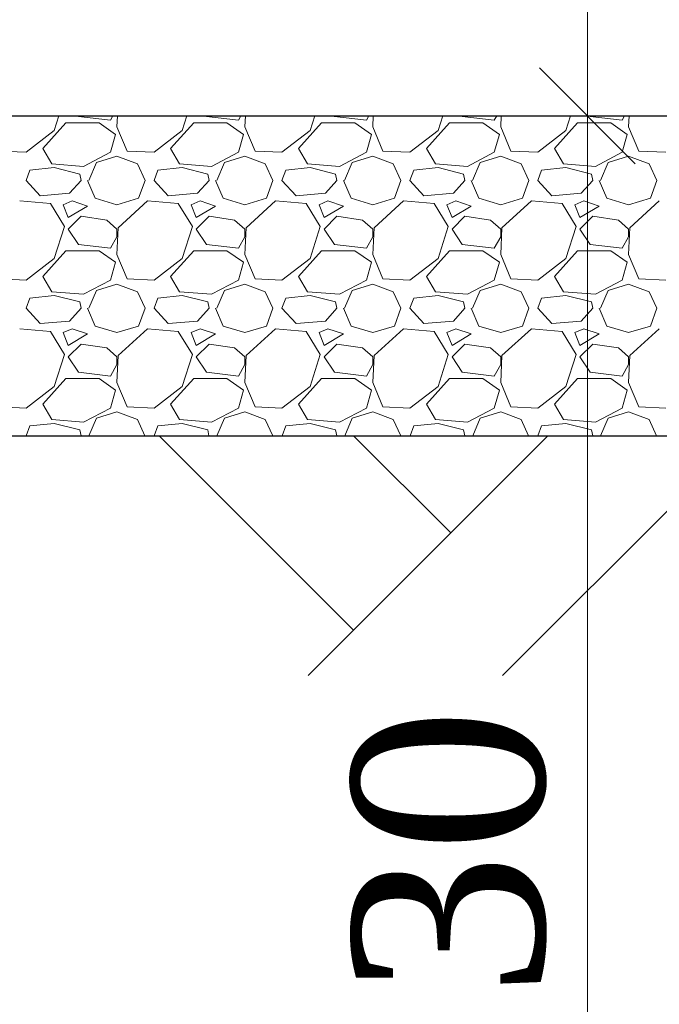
# Model space of a CAD drawing. Header units: millimetres. Extents: x 2063114 to 14983986, y -126020516 to 213791.
# Tile 92 of 256: x 2461068 to 2462068, y -1649091 to -1647551. Entities that reach past the tile are written whole.
import ezdxf

# ---------------------------------------------------------------- set-up
doc = ezdxf.new("R2010")
doc.units = ezdxf.units.MM
doc.layers.add('.', color=7, linetype='Continuous', lineweight=15)
doc.layers.add('Format', color=7, linetype='Continuous', lineweight=35)
doc.styles.add('Times New Roman', font='times.ttf')

# ---------------------------------------------------------------- blocks, each defined once
blk = doc.blocks.new('_Oblique')
at = {"color": 0, "linetype": 'ByBlock', "lineweight": -2}
blk.add_line((-0.5, -0.5), (0.5, 0.5), dxfattribs=at)

msp = doc.modelspace()

# ---------------------------------------------------------------- linework, layer by layer
at = {"layer": '.', "linetype": 'Continuous', "lineweight": 0}
for p, q in [((2461122.39046, -1647724.4868), (2461129.72165, -1647701.57683)), ((2461159.78299, -1647701.57683), (2461160.38939, -1647702.48644)), ((2461160.38918, -1647702.48825), (2461210.38927, -1647708.48826)), ((2461210.38932, -1647708.48641), (2461214.22798, -1647701.57683)), ((2461221.19301, -1647701.57683), (2461220.38779, -1647718.48639)), ((2461322.39046, -1647724.4868), (2461329.72165, -1647701.57683)), ((2461359.78299, -1647701.57683), (2461360.38939, -1647702.48644)), ((2461360.38918, -1647702.48825), (2461410.38927, -1647708.48826)), ((2461410.38932, -1647708.48641), (2461414.22798, -1647701.57683)), ((2461421.19301, -1647701.57683), (2461420.38779, -1647718.48639)), ((2461522.39046, -1647724.4868), (2461529.72165, -1647701.57683)), ((2461559.78299, -1647701.57683), (2461560.38939, -1647702.48644)), ((2461560.38918, -1647702.48825), (2461610.38927, -1647708.48826)), ((2461610.38932, -1647708.48641), (2461614.22798, -1647701.57683)), ((2461621.19301, -1647701.57683), (2461620.38779, -1647718.48639)), ((2461722.39046, -1647724.4868), (2461729.72165, -1647701.57683)), ((2461759.78299, -1647701.57683), (2461760.38939, -1647702.48644)), ((2461760.38918, -1647702.48825), (2461810.38927, -1647708.48826)), ((2461810.38932, -1647708.48641), (2461814.22798, -1647701.57683)), ((2461821.19301, -1647701.57683), (2461820.38779, -1647718.48639)), ((2461922.39046, -1647724.4868), (2461929.72165, -1647701.57683)), ((2461959.78299, -1647701.57683), (2461960.38939, -1647702.48644)), ((2461960.38918, -1647702.48825), (2462010.38927, -1647708.48826)), ((2462010.38932, -1647708.48641), (2462014.22798, -1647701.57683)), ((2462021.19301, -1647701.57683), (2462020.38779, -1647718.48639)), ((2461104.38931, -1647752.48637), (2461140.38925, -1647712.48645)), ((2461140.3894, -1647712.48645), (2461192.3894, -1647712.48645)), ((2461192.38964, -1647712.48609), (2461218.38966, -1647730.4861)), ((2461304.38931, -1647752.48637), (2461340.38925, -1647712.48645)), ((2461340.3894, -1647712.48645), (2461392.3894, -1647712.48645)), ((2461392.38964, -1647712.48609), (2461418.38966, -1647730.4861)), ((2461504.38931, -1647752.48637), (2461540.38925, -1647712.48645)), ((2461540.3894, -1647712.48645), (2461592.3894, -1647712.48645)), ((2461592.38964, -1647712.48609), (2461618.38966, -1647730.4861)), ((2461704.38931, -1647752.48637), (2461740.38925, -1647712.48645)), ((2461740.3894, -1647712.48645), (2461792.3894, -1647712.48645)), ((2461792.38964, -1647712.48609), (2461818.38966, -1647730.4861)), ((2461904.38931, -1647752.48637), (2461940.38925, -1647712.48645)), ((2461940.3894, -1647712.48645), (2461992.3894, -1647712.48645)), ((2461992.38964, -1647712.48609), (2462018.38966, -1647730.4861)), ((2461078.3895, -1647758.4866), (2461122.38954, -1647724.48657)), ((2461218.38949, -1647730.48648), (2461210.3895, -1647758.48644)), ((2461220.39002, -1647718.48618), (2461236.39, -1647756.48613)), ((2461278.3895, -1647758.4866), (2461322.38954, -1647724.48657)), ((2461418.38949, -1647730.48648), (2461410.3895, -1647758.48644)), ((2461420.39002, -1647718.48618), (2461436.39, -1647756.48613)), ((2461478.3895, -1647758.4866), (2461522.38954, -1647724.48657)), ((2461618.38949, -1647730.48648), (2461610.3895, -1647758.48644)), ((2461620.39002, -1647718.48618), (2461636.39, -1647756.48613)), ((2461678.3895, -1647758.4866), (2461722.38954, -1647724.48657)), ((2461818.38949, -1647730.48648), (2461810.3895, -1647758.48644)), ((2461820.39002, -1647718.48618), (2461836.39, -1647756.48613)), ((2461878.3895, -1647758.4866), (2461922.38954, -1647724.48657)), ((2462018.38949, -1647730.48648), (2462010.3895, -1647758.48644)), ((2462020.39002, -1647718.48618), (2462036.39, -1647756.48613)), ((2461036.38942, -1647756.48589), (2461078.38943, -1647758.48589)), ((2461118.39061, -1647776.48574), (2461104.39065, -1647752.48582)), ((2461210.38737, -1647758.48257), (2461168.38744, -1647780.48253)), ((2461188.38947, -1647774.48668), (2461220.38956, -1647764.48665)), ((2461220.3894, -1647764.48644), (2461252.38938, -1647776.48644)), ((2461236.38942, -1647756.48589), (2461278.38943, -1647758.48589)), ((2461318.39061, -1647776.48574), (2461304.39065, -1647752.48582)), ((2461410.38737, -1647758.48257), (2461368.38744, -1647780.48253)), ((2461388.38947, -1647774.48668), (2461420.38956, -1647764.48665)), ((2461420.3894, -1647764.48644), (2461452.38938, -1647776.48644)), ((2461436.38942, -1647756.48589), (2461478.38943, -1647758.48589)), ((2461518.39061, -1647776.48574), (2461504.39066, -1647752.48582)), ((2461610.38737, -1647758.48257), (2461568.38744, -1647780.48253)), ((2461588.38947, -1647774.48668), (2461620.38956, -1647764.48665)), ((2461620.3894, -1647764.48644), (2461652.38938, -1647776.48644)), ((2461636.38942, -1647756.48589), (2461678.38943, -1647758.48589)), ((2461718.39061, -1647776.48574), (2461704.39066, -1647752.48582)), ((2461810.38737, -1647758.48257), (2461768.38744, -1647780.48253)), ((2461788.38947, -1647774.48668), (2461820.38956, -1647764.48665)), ((2461820.3894, -1647764.48644), (2461852.38938, -1647776.48644)), ((2461836.38942, -1647756.48589), (2461878.38943, -1647758.48589)), ((2461918.39061, -1647776.48574), (2461904.39066, -1647752.48582)), ((2462010.38737, -1647758.48257), (2461968.38744, -1647780.48253)), ((2461988.38947, -1647774.48668), (2462020.38956, -1647764.48665)), ((2462020.3894, -1647764.48644), (2462052.38938, -1647776.48644)), ((2462036.38942, -1647756.48589), (2462078.38943, -1647758.48589)), ((2461168.38936, -1647780.48687), (2461118.38931, -1647776.48687)), ((2461176.38932, -1647802.48641), (2461188.38928, -1647774.4865)), ((2461252.39018, -1647776.48608), (2461264.39016, -1647802.48604)), ((2461368.38936, -1647780.48687), (2461318.38931, -1647776.48687)), ((2461376.38932, -1647802.48641), (2461388.38928, -1647774.4865)), ((2461452.39018, -1647776.48608), (2461464.39016, -1647802.48604)), ((2461568.38936, -1647780.48687), (2461518.38931, -1647776.48687)), ((2461576.38932, -1647802.48641), (2461588.38928, -1647774.4865)), ((2461652.39018, -1647776.48608), (2461664.39016, -1647802.48604)), ((2461768.38936, -1647780.48687), (2461718.38931, -1647776.48687)), ((2461776.38932, -1647802.48641), (2461788.38928, -1647774.4865)), ((2461852.39018, -1647776.48608), (2461864.39016, -1647802.48604)), ((2461968.38936, -1647780.48687), (2461918.38931, -1647776.48687)), ((2461976.38932, -1647802.48641), (2461988.38928, -1647774.4865)), ((2462052.39018, -1647776.48608), (2462064.39016, -1647802.48604)), ((2461078.38937, -1647802.48644), (2461084.38936, -1647786.48644)), ((2461122.3892, -1647782.48455), (2461084.38914, -1647786.48456)), ((2461162.3894, -1647792.48645), (2461122.38945, -1647782.48646)), ((2461164.38941, -1647802.48644), (2461162.38942, -1647792.48648)), ((2461278.38937, -1647802.48644), (2461284.38936, -1647786.48644)), ((2461322.3892, -1647782.48455), (2461284.38914, -1647786.48456)), ((2461362.3894, -1647792.48645), (2461322.38945, -1647782.48646)), ((2461364.38941, -1647802.48644), (2461362.38942, -1647792.48648)), ((2461478.38937, -1647802.48644), (2461484.38936, -1647786.48644)), ((2461522.3892, -1647782.48455), (2461484.38914, -1647786.48456)), ((2461562.3894, -1647792.48645), (2461522.38945, -1647782.48646)), ((2461564.38941, -1647802.48644), (2461562.38942, -1647792.48648)), ((2461678.38937, -1647802.48644), (2461684.38936, -1647786.48644)), ((2461722.3892, -1647782.48455), (2461684.38914, -1647786.48456)), ((2461762.3894, -1647792.48645), (2461722.38945, -1647782.48646)), ((2461764.38941, -1647802.48644), (2461762.38942, -1647792.48648)), ((2461878.38937, -1647802.48644), (2461884.38936, -1647786.48644)), ((2461922.3892, -1647782.48455), (2461884.38914, -1647786.48456)), ((2461962.3894, -1647792.48645), (2461922.38945, -1647782.48646)), ((2461964.38941, -1647802.48644), (2461962.38942, -1647792.48648)), ((2461100.38939, -1647826.48645), (2461078.38942, -1647802.48648)), ((2461164.39029, -1647802.48726), (2461146.39032, -1647822.48722)), ((2461174.38981, -1647802.48627), (2461186.38977, -1647830.48619)), ((2461254.38911, -1647830.48622), (2461264.38913, -1647802.48616)), ((2461300.38939, -1647826.48645), (2461278.38942, -1647802.48648)), ((2461364.39029, -1647802.48726), (2461346.39032, -1647822.48722)), ((2461374.38981, -1647802.48627), (2461386.38977, -1647830.48619)), ((2461454.38911, -1647830.48622), (2461464.38913, -1647802.48616)), ((2461500.38939, -1647826.48645), (2461478.38942, -1647802.48648)), ((2461564.39029, -1647802.48726), (2461546.39032, -1647822.48722)), ((2461574.38981, -1647802.48627), (2461586.38977, -1647830.48619)), ((2461654.38911, -1647830.48622), (2461664.38913, -1647802.48616)), ((2461700.38939, -1647826.48645), (2461678.38942, -1647802.48648)), ((2461764.39029, -1647802.48726), (2461746.39032, -1647822.48722)), ((2461774.38981, -1647802.48627), (2461786.38977, -1647830.48619)), ((2461854.38911, -1647830.48622), (2461864.38913, -1647802.48616)), ((2461900.38939, -1647826.48645), (2461878.38942, -1647802.48648)), ((2461964.39029, -1647802.48726), (2461946.39032, -1647822.48722)), ((2461974.38981, -1647802.48627), (2461986.38977, -1647830.48619)), ((2462054.38911, -1647830.48622), (2462064.38913, -1647802.48616)), ((2461146.38935, -1647822.48585), (2461100.38933, -1647826.48585)), ((2461346.38935, -1647822.48585), (2461300.38933, -1647826.48585)), ((2461546.38935, -1647822.48585), (2461500.38934, -1647826.48585)), ((2461746.38935, -1647822.48585), (2461700.38933, -1647826.48585)), ((2461946.38935, -1647822.48585), (2461900.38933, -1647826.48585)), ((2461116.38943, -1647838.48599), (2461068.38941, -1647834.48599)), ((2461138.38826, -1647874.48714), (2461116.38829, -1647838.48718)), ((2461136.38922, -1647840.48652), (2461144.3892, -1647860.48646)), ((2461150.38957, -1647834.48684), (2461136.38952, -1647840.48687)), ((2461174.3894, -1647842.48645), (2461150.38942, -1647834.48646)), ((2461186.38939, -1647830.48647), (2461220.3893, -1647840.48645)), ((2461220.38945, -1647840.48662), (2461254.38936, -1647830.48664)), ((2461268.38275, -1647834.47916), (2461222.38278, -1647876.47913)), ((2461316.38943, -1647838.48599), (2461268.38941, -1647834.48599)), ((2461338.38826, -1647874.48714), (2461316.38829, -1647838.48718)), ((2461336.38922, -1647840.48652), (2461344.3892, -1647860.48646)), ((2461350.38957, -1647834.48684), (2461336.38952, -1647840.48687)), ((2461374.3894, -1647842.48645), (2461350.38942, -1647834.48646)), ((2461386.38939, -1647830.48647), (2461420.3893, -1647840.48645)), ((2461420.38945, -1647840.48662), (2461454.38936, -1647830.48664)), ((2461468.38275, -1647834.47916), (2461422.38278, -1647876.47913)), ((2461516.38943, -1647838.48599), (2461468.38941, -1647834.48599)), ((2461538.38826, -1647874.48714), (2461516.38829, -1647838.48718)), ((2461536.38922, -1647840.48652), (2461544.3892, -1647860.48646)), ((2461550.38957, -1647834.48684), (2461536.38952, -1647840.48687)), ((2461574.3894, -1647842.48645), (2461550.38942, -1647834.48646)), ((2461586.38939, -1647830.48647), (2461620.3893, -1647840.48645)), ((2461620.38945, -1647840.48662), (2461654.38936, -1647830.48664)), ((2461668.38275, -1647834.47916), (2461622.38278, -1647876.47913)), ((2461716.38943, -1647838.48599), (2461668.38941, -1647834.48599)), ((2461738.38826, -1647874.48714), (2461716.38829, -1647838.48718)), ((2461736.38922, -1647840.48652), (2461744.3892, -1647860.48646)), ((2461750.38957, -1647834.48684), (2461736.38952, -1647840.48687)), ((2461774.3894, -1647842.48645), (2461750.38942, -1647834.48646)), ((2461786.38939, -1647830.48647), (2461820.3893, -1647840.48645)), ((2461820.38945, -1647840.48662), (2461854.38936, -1647830.48664)), ((2461868.38275, -1647834.47916), (2461822.38278, -1647876.47913)), ((2461916.38943, -1647838.48599), (2461868.38941, -1647834.48599)), ((2461938.38826, -1647874.48714), (2461916.38829, -1647838.48718)), ((2461936.38922, -1647840.48652), (2461944.38919, -1647860.48646)), ((2461950.38957, -1647834.48684), (2461936.38952, -1647840.48687)), ((2461974.3894, -1647842.48645), (2461950.38942, -1647834.48646)), ((2461986.38939, -1647830.48647), (2462020.3893, -1647840.48645)), ((2462020.38945, -1647840.48662), (2462054.38936, -1647830.48664)), ((2462068.38275, -1647834.47916), (2462022.38278, -1647876.47913)), ((2461144.38939, -1647860.48643), (2461174.38946, -1647842.48639)), ((2461344.38939, -1647860.48643), (2461374.38946, -1647842.48639)), ((2461544.38939, -1647860.48643), (2461574.38946, -1647842.48639)), ((2461744.38939, -1647860.48643), (2461774.38946, -1647842.48639)), ((2461944.38939, -1647860.48643), (2461974.38946, -1647842.48639)), ((2461164.3894, -1647858.48645), (2461144.38945, -1647878.4864)), ((2461204.38941, -1647864.48631), (2461164.38951, -1647858.48633)), ((2461220.38965, -1647878.48615), (2461204.38972, -1647864.48621)), ((2461364.3894, -1647858.48645), (2461344.38945, -1647878.4864)), ((2461404.38941, -1647864.48631), (2461364.38951, -1647858.48633)), ((2461420.38965, -1647878.48615), (2461404.38972, -1647864.48621)), ((2461564.3894, -1647858.48645), (2461544.38945, -1647878.4864)), ((2461604.38941, -1647864.48631), (2461564.38951, -1647858.48633)), ((2461620.38965, -1647878.48615), (2461604.38972, -1647864.48621)), ((2461764.3894, -1647858.48645), (2461744.38945, -1647878.4864)), ((2461804.38941, -1647864.48631), (2461764.38951, -1647858.48633)), ((2461820.38965, -1647878.48615), (2461804.38972, -1647864.48621)), ((2461964.3894, -1647858.48645), (2461944.38945, -1647878.4864)), ((2462004.38941, -1647864.48631), (2461964.38951, -1647858.48633)), ((2462020.38965, -1647878.48615), (2462004.38972, -1647864.48621)), ((2461122.39046, -1647924.4868), (2461138.39045, -1647874.48682)), ((2461144.3894, -1647878.48645), (2461160.38939, -1647902.48644)), ((2461222.38779, -1647876.48638), (2461220.38779, -1647918.48639)), ((2461220.3894, -1647890.48645), (2461220.3894, -1647878.48645)), ((2461322.39046, -1647924.4868), (2461338.39045, -1647874.48682)), ((2461344.3894, -1647878.48645), (2461360.38939, -1647902.48644)), ((2461422.38779, -1647876.48638), (2461420.38779, -1647918.48639)), ((2461420.3894, -1647890.48645), (2461420.3894, -1647878.48645)), ((2461522.39046, -1647924.4868), (2461538.39045, -1647874.48682)), ((2461544.3894, -1647878.48645), (2461560.38939, -1647902.48644)), ((2461622.38779, -1647876.48638), (2461620.38779, -1647918.48639)), ((2461620.3894, -1647890.48645), (2461620.3894, -1647878.48645)), ((2461722.39046, -1647924.4868), (2461738.39045, -1647874.48682)), ((2461744.3894, -1647878.48645), (2461760.38939, -1647902.48644)), ((2461822.38779, -1647876.48638), (2461820.38779, -1647918.48639)), ((2461820.3894, -1647890.48645), (2461820.3894, -1647878.48645)), ((2461922.39046, -1647924.4868), (2461938.39045, -1647874.48682)), ((2461944.3894, -1647878.48645), (2461960.38939, -1647902.48644)), ((2462022.38779, -1647876.48638), (2462020.38779, -1647918.48639)), ((2462020.3894, -1647890.48645), (2462020.3894, -1647878.48645)), ((2461160.38918, -1647902.48825), (2461210.38927, -1647908.48826)), ((2461210.38932, -1647908.48641), (2461220.3893, -1647890.48646)), ((2461360.38918, -1647902.48825), (2461410.38927, -1647908.48826)), ((2461410.38932, -1647908.48641), (2461420.3893, -1647890.48646)), ((2461560.38918, -1647902.48825), (2461610.38927, -1647908.48826)), ((2461610.38932, -1647908.48641), (2461620.3893, -1647890.48646)), ((2461760.38918, -1647902.48825), (2461810.38927, -1647908.48826)), ((2461810.38932, -1647908.48641), (2461820.3893, -1647890.48646)), ((2461960.38918, -1647902.48825), (2462010.38927, -1647908.48826)), ((2462010.38932, -1647908.48641), (2462020.3893, -1647890.48646)), ((2461104.38931, -1647952.48637), (2461140.38925, -1647912.48645)), ((2461140.3894, -1647912.48645), (2461192.3894, -1647912.48645)), ((2461192.38964, -1647912.48609), (2461218.38966, -1647930.4861)), ((2461220.39002, -1647918.48618), (2461236.39, -1647956.48613)), ((2461304.38931, -1647952.48637), (2461340.38925, -1647912.48645)), ((2461340.3894, -1647912.48645), (2461392.3894, -1647912.48645)), ((2461392.38964, -1647912.48609), (2461418.38966, -1647930.4861)), ((2461420.39002, -1647918.48618), (2461436.39, -1647956.48613)), ((2461504.38931, -1647952.48637), (2461540.38925, -1647912.48645)), ((2461540.3894, -1647912.48645), (2461592.3894, -1647912.48645)), ((2461592.38964, -1647912.48609), (2461618.38966, -1647930.4861)), ((2461620.39002, -1647918.48618), (2461636.39, -1647956.48613)), ((2461704.38931, -1647952.48637), (2461740.38925, -1647912.48645)), ((2461740.3894, -1647912.48645), (2461792.3894, -1647912.48645)), ((2461792.38964, -1647912.48609), (2461818.38966, -1647930.4861)), ((2461820.39002, -1647918.48618), (2461836.39, -1647956.48613)), ((2461904.38931, -1647952.48637), (2461940.38925, -1647912.48645)), ((2461940.3894, -1647912.48645), (2461992.3894, -1647912.48645)), ((2461992.38964, -1647912.48609), (2462018.38966, -1647930.4861)), ((2462020.39002, -1647918.48618), (2462036.39, -1647956.48613)), ((2461078.3895, -1647958.4866), (2461122.38954, -1647924.48657)), ((2461218.38949, -1647930.48648), (2461210.3895, -1647958.48644)), ((2461278.3895, -1647958.4866), (2461322.38954, -1647924.48657)), ((2461418.38949, -1647930.48648), (2461410.3895, -1647958.48644)), ((2461478.3895, -1647958.4866), (2461522.38954, -1647924.48657)), ((2461618.38949, -1647930.48648), (2461610.3895, -1647958.48644)), ((2461678.3895, -1647958.4866), (2461722.38954, -1647924.48657)), ((2461818.38949, -1647930.48648), (2461810.3895, -1647958.48644)), ((2461878.3895, -1647958.4866), (2461922.38954, -1647924.48657)), ((2462018.38949, -1647930.48648), (2462010.3895, -1647958.48644)), ((2461036.38942, -1647956.48589), (2461078.38943, -1647958.48589)), ((2461118.39061, -1647976.48574), (2461104.39065, -1647952.48582)), ((2461210.38737, -1647958.48257), (2461168.38744, -1647980.48253)), ((2461188.38947, -1647974.48668), (2461220.38956, -1647964.48665)), ((2461220.3894, -1647964.48644), (2461252.38938, -1647976.48644)), ((2461236.38942, -1647956.48589), (2461278.38943, -1647958.48589)), ((2461318.39061, -1647976.48574), (2461304.39065, -1647952.48582)), ((2461410.38737, -1647958.48257), (2461368.38744, -1647980.48253)), ((2461388.38947, -1647974.48668), (2461420.38956, -1647964.48665)), ((2461420.3894, -1647964.48644), (2461452.38938, -1647976.48644)), ((2461436.38942, -1647956.48589), (2461478.38943, -1647958.48589)), ((2461518.39061, -1647976.48574), (2461504.39066, -1647952.48582)), ((2461610.38737, -1647958.48257), (2461568.38744, -1647980.48253)), ((2461588.38947, -1647974.48668), (2461620.38956, -1647964.48665)), ((2461620.3894, -1647964.48644), (2461652.38938, -1647976.48644)), ((2461636.38942, -1647956.48589), (2461678.38943, -1647958.48589)), ((2461718.39061, -1647976.48574), (2461704.39066, -1647952.48582)), ((2461810.38737, -1647958.48257), (2461768.38744, -1647980.48253)), ((2461788.38947, -1647974.48668), (2461820.38956, -1647964.48665)), ((2461820.3894, -1647964.48644), (2461852.38938, -1647976.48644)), ((2461836.38942, -1647956.48589), (2461878.38943, -1647958.48589)), ((2461918.39061, -1647976.48574), (2461904.39066, -1647952.48582)), ((2462010.38737, -1647958.48257), (2461968.38744, -1647980.48253)), ((2461988.38947, -1647974.48668), (2462020.38956, -1647964.48665)), ((2462020.3894, -1647964.48644), (2462052.38938, -1647976.48644)), ((2462036.38942, -1647956.48589), (2462078.38943, -1647958.48589)), ((2461168.38936, -1647980.48687), (2461118.38931, -1647976.48687)), ((2461176.38932, -1648002.48641), (2461188.38928, -1647974.4865)), ((2461252.39018, -1647976.48608), (2461264.39016, -1648002.48604)), ((2461368.38936, -1647980.48687), (2461318.38931, -1647976.48687)), ((2461376.38932, -1648002.48641), (2461388.38928, -1647974.4865)), ((2461452.39018, -1647976.48608), (2461464.39016, -1648002.48604)), ((2461568.38936, -1647980.48687), (2461518.38931, -1647976.48687)), ((2461576.38932, -1648002.48641), (2461588.38928, -1647974.4865)), ((2461652.39018, -1647976.48608), (2461664.39016, -1648002.48604)), ((2461768.38936, -1647980.48687), (2461718.38931, -1647976.48687)), ((2461776.38932, -1648002.48641), (2461788.38928, -1647974.4865)), ((2461852.39018, -1647976.48608), (2461864.39016, -1648002.48604)), ((2461968.38936, -1647980.48687), (2461918.38931, -1647976.48687)), ((2461976.38932, -1648002.48641), (2461988.38928, -1647974.4865)), ((2462052.39018, -1647976.48608), (2462064.39016, -1648002.48604)), ((2461078.38937, -1648002.48644), (2461084.38936, -1647986.48644)), ((2461122.3892, -1647982.48455), (2461084.38914, -1647986.48456)), ((2461162.3894, -1647992.48645), (2461122.38945, -1647982.48646)), ((2461164.38941, -1648002.48644), (2461162.38942, -1647992.48648)), ((2461278.38937, -1648002.48644), (2461284.38936, -1647986.48644)), ((2461322.3892, -1647982.48455), (2461284.38914, -1647986.48456)), ((2461362.3894, -1647992.48645), (2461322.38945, -1647982.48646)), ((2461364.38941, -1648002.48644), (2461362.38942, -1647992.48648)), ((2461478.38937, -1648002.48644), (2461484.38936, -1647986.48644)), ((2461522.3892, -1647982.48455), (2461484.38914, -1647986.48456)), ((2461562.3894, -1647992.48645), (2461522.38945, -1647982.48646)), ((2461564.38941, -1648002.48644), (2461562.38942, -1647992.48648)), ((2461678.38937, -1648002.48644), (2461684.38936, -1647986.48644)), ((2461722.3892, -1647982.48455), (2461684.38914, -1647986.48456)), ((2461762.3894, -1647992.48645), (2461722.38945, -1647982.48646)), ((2461764.38941, -1648002.48644), (2461762.38942, -1647992.48648)), ((2461878.38937, -1648002.48644), (2461884.38936, -1647986.48644)), ((2461922.3892, -1647982.48455), (2461884.38914, -1647986.48456)), ((2461962.3894, -1647992.48645), (2461922.38945, -1647982.48646)), ((2461964.38941, -1648002.48644), (2461962.38942, -1647992.48648)), ((2461100.38939, -1648026.48645), (2461078.38942, -1648002.48648)), ((2461164.39029, -1648002.48726), (2461146.39032, -1648022.48722)), ((2461174.38981, -1648002.48627), (2461186.38977, -1648030.48619)), ((2461254.38911, -1648030.48622), (2461264.38913, -1648002.48616)), ((2461300.38939, -1648026.48645), (2461278.38942, -1648002.48648)), ((2461364.39029, -1648002.48726), (2461346.39032, -1648022.48722)), ((2461374.38981, -1648002.48627), (2461386.38977, -1648030.48619)), ((2461454.38911, -1648030.48622), (2461464.38913, -1648002.48616)), ((2461500.38939, -1648026.48645), (2461478.38942, -1648002.48648)), ((2461564.39029, -1648002.48726), (2461546.39032, -1648022.48722)), ((2461574.38981, -1648002.48627), (2461586.38977, -1648030.48619)), ((2461654.38911, -1648030.48622), (2461664.38913, -1648002.48616)), ((2461700.38939, -1648026.48645), (2461678.38942, -1648002.48648)), ((2461764.39029, -1648002.48726), (2461746.39032, -1648022.48722)), ((2461774.38981, -1648002.48627), (2461786.38977, -1648030.48619)), ((2461854.38911, -1648030.48622), (2461864.38913, -1648002.48616)), ((2461900.38939, -1648026.48645), (2461878.38942, -1648002.48648)), ((2461964.39029, -1648002.48726), (2461946.39032, -1648022.48722)), ((2461974.38981, -1648002.48627), (2461986.38977, -1648030.48619)), ((2462054.38911, -1648030.48622), (2462064.38913, -1648002.48616)), ((2461146.38935, -1648022.48585), (2461100.38933, -1648026.48585)), ((2461346.38935, -1648022.48585), (2461300.38933, -1648026.48585)), ((2461546.38935, -1648022.48585), (2461500.38933, -1648026.48585)), ((2461746.38935, -1648022.48585), (2461700.38933, -1648026.48585)), ((2461946.38935, -1648022.48585), (2461900.38933, -1648026.48585)), ((2461116.38943, -1648038.48599), (2461068.38941, -1648034.48599)), ((2461138.38826, -1648074.48714), (2461116.38829, -1648038.48718)), ((2461136.38922, -1648040.48652), (2461144.3892, -1648060.48646)), ((2461150.38957, -1648034.48684), (2461136.38952, -1648040.48687)), ((2461174.3894, -1648042.48645), (2461150.38942, -1648034.48646)), ((2461186.38939, -1648030.48647), (2461220.3893, -1648040.48645)), ((2461220.38945, -1648040.48662), (2461254.38936, -1648030.48664)), ((2461268.38275, -1648034.47916), (2461222.38278, -1648076.47913)), ((2461316.38943, -1648038.48599), (2461268.38941, -1648034.48599)), ((2461338.38826, -1648074.48714), (2461316.38829, -1648038.48718)), ((2461336.38922, -1648040.48652), (2461344.3892, -1648060.48646)), ((2461350.38957, -1648034.48684), (2461336.38952, -1648040.48687)), ((2461374.3894, -1648042.48645), (2461350.38942, -1648034.48646)), ((2461386.38939, -1648030.48647), (2461420.3893, -1648040.48645)), ((2461420.38945, -1648040.48662), (2461454.38936, -1648030.48664)), ((2461468.38275, -1648034.47916), (2461422.38278, -1648076.47913)), ((2461516.38943, -1648038.48599), (2461468.38941, -1648034.48599)), ((2461538.38826, -1648074.48714), (2461516.38829, -1648038.48718)), ((2461536.38922, -1648040.48652), (2461544.3892, -1648060.48646)), ((2461550.38957, -1648034.48684), (2461536.38952, -1648040.48687)), ((2461574.3894, -1648042.48645), (2461550.38942, -1648034.48646)), ((2461586.38939, -1648030.48647), (2461620.3893, -1648040.48645)), ((2461620.38945, -1648040.48662), (2461654.38936, -1648030.48664)), ((2461668.38275, -1648034.47916), (2461622.38278, -1648076.47913)), ((2461716.38943, -1648038.48599), (2461668.38941, -1648034.48599)), ((2461738.38826, -1648074.48714), (2461716.38829, -1648038.48718)), ((2461736.38922, -1648040.48652), (2461744.3892, -1648060.48646)), ((2461750.38957, -1648034.48684), (2461736.38952, -1648040.48687)), ((2461774.3894, -1648042.48645), (2461750.38942, -1648034.48646)), ((2461786.38939, -1648030.48647), (2461820.3893, -1648040.48645)), ((2461820.38945, -1648040.48662), (2461854.38936, -1648030.48664)), ((2461868.38275, -1648034.47916), (2461822.38278, -1648076.47913)), ((2461916.38943, -1648038.48599), (2461868.38941, -1648034.48599)), ((2461938.38826, -1648074.48714), (2461916.38829, -1648038.48718)), ((2461936.38922, -1648040.48652), (2461944.38919, -1648060.48646)), ((2461950.38957, -1648034.48684), (2461936.38952, -1648040.48687)), ((2461974.3894, -1648042.48645), (2461950.38942, -1648034.48646)), ((2461986.38939, -1648030.48647), (2462020.3893, -1648040.48645)), ((2462020.38945, -1648040.48662), (2462054.38936, -1648030.48664)), ((2462068.38275, -1648034.47916), (2462022.38278, -1648076.47913)), ((2461144.38939, -1648060.48643), (2461174.38946, -1648042.48639)), ((2461344.38939, -1648060.48643), (2461374.38946, -1648042.48639)), ((2461544.38939, -1648060.48643), (2461574.38946, -1648042.48639)), ((2461744.38939, -1648060.48643), (2461774.38946, -1648042.48639)), ((2461944.38939, -1648060.48643), (2461974.38946, -1648042.48639)), ((2461164.3894, -1648058.48645), (2461144.38945, -1648078.4864)), ((2461204.38941, -1648064.48631), (2461164.38951, -1648058.48633)), ((2461220.38965, -1648078.48615), (2461204.38972, -1648064.48621)), ((2461364.3894, -1648058.48645), (2461344.38945, -1648078.4864)), ((2461404.38941, -1648064.48631), (2461364.38951, -1648058.48633)), ((2461420.38965, -1648078.48615), (2461404.38972, -1648064.48621)), ((2461564.3894, -1648058.48645), (2461544.38945, -1648078.4864)), ((2461604.38941, -1648064.48631), (2461564.38951, -1648058.48633)), ((2461620.38965, -1648078.48615), (2461604.38972, -1648064.48621)), ((2461764.3894, -1648058.48645), (2461744.38945, -1648078.4864)), ((2461804.38941, -1648064.48631), (2461764.38951, -1648058.48633)), ((2461820.38965, -1648078.48615), (2461804.38972, -1648064.48621)), ((2461964.3894, -1648058.48645), (2461944.38945, -1648078.4864)), ((2462004.38941, -1648064.48631), (2461964.38951, -1648058.48633)), ((2462020.38965, -1648078.48615), (2462004.38972, -1648064.48621)), ((2461122.39046, -1648124.4868), (2461138.39045, -1648074.48682)), ((2461144.3894, -1648078.48645), (2461160.38939, -1648102.48644)), ((2461222.38779, -1648076.48638), (2461220.38779, -1648118.48639)), ((2461220.3894, -1648090.48645), (2461220.3894, -1648078.48645)), ((2461322.39046, -1648124.4868), (2461338.39045, -1648074.48682)), ((2461344.3894, -1648078.48645), (2461360.38939, -1648102.48644)), ((2461422.38779, -1648076.48638), (2461420.38779, -1648118.48639)), ((2461420.3894, -1648090.48645), (2461420.3894, -1648078.48645)), ((2461522.39046, -1648124.4868), (2461538.39045, -1648074.48682)), ((2461544.3894, -1648078.48645), (2461560.38939, -1648102.48644)), ((2461622.38779, -1648076.48638), (2461620.38779, -1648118.48639)), ((2461620.3894, -1648090.48645), (2461620.3894, -1648078.48645)), ((2461722.39046, -1648124.4868), (2461738.39045, -1648074.48682)), ((2461744.3894, -1648078.48645), (2461760.38939, -1648102.48644)), ((2461822.38779, -1648076.48638), (2461820.38779, -1648118.48639)), ((2461820.3894, -1648090.48645), (2461820.3894, -1648078.48645)), ((2461922.39046, -1648124.4868), (2461938.39045, -1648074.48682)), ((2461944.3894, -1648078.48645), (2461960.38939, -1648102.48644)), ((2462022.38779, -1648076.48638), (2462020.38779, -1648118.48639)), ((2462020.3894, -1648090.48645), (2462020.3894, -1648078.48645)), ((2461160.38918, -1648102.48825), (2461210.38927, -1648108.48826)), ((2461210.38932, -1648108.48641), (2461220.3893, -1648090.48646)), ((2461360.38918, -1648102.48825), (2461410.38927, -1648108.48826)), ((2461410.38932, -1648108.48641), (2461420.3893, -1648090.48646)), ((2461560.38918, -1648102.48825), (2461610.38927, -1648108.48826)), ((2461610.38932, -1648108.48641), (2461620.3893, -1648090.48646)), ((2461760.38918, -1648102.48825), (2461810.38927, -1648108.48826)), ((2461810.38932, -1648108.48641), (2461820.3893, -1648090.48646)), ((2461960.38918, -1648102.48825), (2462010.38927, -1648108.48826)), ((2462010.38932, -1648108.48641), (2462020.3893, -1648090.48646)), ((2461104.38931, -1648152.48637), (2461140.38925, -1648112.48645)), ((2461140.3894, -1648112.48645), (2461192.3894, -1648112.48645)), ((2461192.38964, -1648112.48609), (2461218.38966, -1648130.4861)), ((2461220.39002, -1648118.48618), (2461236.39, -1648156.48613)), ((2461304.38931, -1648152.48637), (2461340.38925, -1648112.48645)), ((2461340.3894, -1648112.48645), (2461392.3894, -1648112.48645)), ((2461392.38964, -1648112.48609), (2461418.38966, -1648130.4861)), ((2461420.39002, -1648118.48618), (2461436.39, -1648156.48613)), ((2461504.38931, -1648152.48637), (2461540.38925, -1648112.48645)), ((2461540.3894, -1648112.48645), (2461592.3894, -1648112.48645)), ((2461592.38964, -1648112.48609), (2461618.38966, -1648130.4861)), ((2461620.39002, -1648118.48618), (2461636.39, -1648156.48613)), ((2461704.38931, -1648152.48637), (2461740.38925, -1648112.48645)), ((2461740.3894, -1648112.48645), (2461792.3894, -1648112.48645)), ((2461792.38964, -1648112.48609), (2461818.38966, -1648130.4861)), ((2461820.39002, -1648118.48618), (2461836.39, -1648156.48613)), ((2461904.38931, -1648152.48637), (2461940.38925, -1648112.48645)), ((2461940.3894, -1648112.48645), (2461992.3894, -1648112.48645)), ((2461992.38964, -1648112.48609), (2462018.38966, -1648130.4861)), ((2462020.39002, -1648118.48618), (2462036.39, -1648156.48613)), ((2461078.3895, -1648158.4866), (2461122.38954, -1648124.48657)), ((2461218.38949, -1648130.48648), (2461210.3895, -1648158.48644)), ((2461278.3895, -1648158.4866), (2461322.38954, -1648124.48657)), ((2461418.38949, -1648130.48648), (2461410.3895, -1648158.48644)), ((2461478.3895, -1648158.4866), (2461522.38954, -1648124.48657)), ((2461618.38949, -1648130.48648), (2461610.3895, -1648158.48644)), ((2461678.3895, -1648158.4866), (2461722.38954, -1648124.48657)), ((2461818.38949, -1648130.48648), (2461810.3895, -1648158.48644)), ((2461878.3895, -1648158.4866), (2461922.38954, -1648124.48657)), ((2462018.38949, -1648130.48648), (2462010.3895, -1648158.48644)), ((2461036.38942, -1648156.48589), (2461078.38943, -1648158.48589)), ((2461118.39061, -1648176.48574), (2461104.39065, -1648152.48582)), ((2461210.38737, -1648158.48257), (2461168.38744, -1648180.48253)), ((2461188.38947, -1648174.48668), (2461220.38956, -1648164.48665)), ((2461220.3894, -1648164.48644), (2461252.38938, -1648176.48644)), ((2461236.38942, -1648156.48589), (2461278.38943, -1648158.48589)), ((2461318.39061, -1648176.48574), (2461304.39065, -1648152.48582)), ((2461410.38737, -1648158.48257), (2461368.38744, -1648180.48253)), ((2461388.38947, -1648174.48668), (2461420.38956, -1648164.48665)), ((2461420.3894, -1648164.48644), (2461452.38938, -1648176.48644)), ((2461436.38942, -1648156.48589), (2461478.38943, -1648158.48589)), ((2461518.39061, -1648176.48574), (2461504.39065, -1648152.48582)), ((2461610.38737, -1648158.48257), (2461568.38744, -1648180.48253)), ((2461588.38947, -1648174.48668), (2461620.38956, -1648164.48665)), ((2461620.3894, -1648164.48644), (2461652.38938, -1648176.48644)), ((2461636.38942, -1648156.48589), (2461678.38943, -1648158.48589)), ((2461718.39061, -1648176.48574), (2461704.39066, -1648152.48582)), ((2461810.38737, -1648158.48257), (2461768.38744, -1648180.48253)), ((2461788.38947, -1648174.48668), (2461820.38956, -1648164.48665)), ((2461820.3894, -1648164.48644), (2461852.38938, -1648176.48644)), ((2461836.38942, -1648156.48589), (2461878.38943, -1648158.48589)), ((2461918.39061, -1648176.48574), (2461904.39066, -1648152.48582)), ((2462010.38737, -1648158.48257), (2461968.38744, -1648180.48253)), ((2461988.38947, -1648174.48668), (2462020.38956, -1648164.48665)), ((2462020.3894, -1648164.48644), (2462052.38938, -1648176.48644)), ((2462036.38942, -1648156.48589), (2462078.38943, -1648158.48589)), ((2461168.38936, -1648180.48687), (2461118.38931, -1648176.48687)), ((2461176.68737, -1648201.79097), (2461188.38928, -1648174.4865)), ((2461252.39018, -1648176.48608), (2461264.06935, -1648201.79097)), ((2461368.38936, -1648180.48687), (2461318.38931, -1648176.48687)), ((2461376.68737, -1648201.79097), (2461388.38928, -1648174.4865)), ((2461452.39018, -1648176.48608), (2461464.06936, -1648201.79097)), ((2461568.38936, -1648180.48687), (2461518.38931, -1648176.48687)), ((2461576.68737, -1648201.79097), (2461588.38928, -1648174.4865)), ((2461652.39018, -1648176.48608), (2461664.06936, -1648201.79097)), ((2461768.38936, -1648180.48687), (2461718.38931, -1648176.48687)), ((2461776.68737, -1648201.79097), (2461788.38928, -1648174.4865)), ((2461852.39018, -1648176.48608), (2461864.06936, -1648201.79097)), ((2461968.38936, -1648180.48687), (2461918.38931, -1648176.48687)), ((2461976.68737, -1648201.79097), (2461988.38928, -1648174.4865)), ((2462052.39018, -1648176.48608), (2462064.06936, -1648201.79097)), ((2461078.65017, -1648201.79097), (2461084.38936, -1648186.48644)), ((2461122.3892, -1648182.48455), (2461084.38914, -1648186.48456)), ((2461162.3894, -1648192.48645), (2461122.38945, -1648182.48646)), ((2461164.25031, -1648201.79097), (2461162.38942, -1648192.48648)), ((2461278.65017, -1648201.79097), (2461284.38936, -1648186.48644)), ((2461322.3892, -1648182.48455), (2461284.38914, -1648186.48456)), ((2461362.3894, -1648192.48645), (2461322.38945, -1648182.48646)), ((2461364.25031, -1648201.79097), (2461362.38942, -1648192.48648)), ((2461478.65017, -1648201.79097), (2461484.38936, -1648186.48644)), ((2461522.3892, -1648182.48455), (2461484.38914, -1648186.48456)), ((2461562.3894, -1648192.48645), (2461522.38945, -1648182.48646)), ((2461564.25031, -1648201.79097), (2461562.38942, -1648192.48648)), ((2461678.65017, -1648201.79097), (2461684.38936, -1648186.48644)), ((2461722.3892, -1648182.48455), (2461684.38914, -1648186.48456)), ((2461762.3894, -1648192.48645), (2461722.38945, -1648182.48646)), ((2461764.25031, -1648201.79097), (2461762.38942, -1648192.48648)), ((2461878.65017, -1648201.79097), (2461884.38936, -1648186.48644)), ((2461922.3892, -1648182.48455), (2461884.38914, -1648186.48456)), ((2461962.3894, -1648192.48645), (2461922.38945, -1648182.48646)), ((2461964.25031, -1648201.79097), (2461962.38942, -1648192.48648))]:
    msp.add_line(p, q, dxfattribs=at)
at = {"linetype": 'Continuous', "lineweight": 13, "ltscale": 300}
for p, q in [((2461955.86598, -1647401.57681), (2461955.86598, -1647701.57683)), ((2461955.86598, -1647701.57683), (2461855.86598, -1647701.57683)), ((2461955.86598, -1649121.19483), (2461955.86598, -1647701.57683))]:
    msp.add_line(p, q, dxfattribs=at)
at = {"layer": 'Format', "color": 0, "lineweight": 25}
for p, q in [((2460032.12999, -1647701.57683), (2466731.44382, -1647701.57683)), ((2460032.12999, -1648201.79097), (2466527.38783, -1648201.79097))]:
    msp.add_line(p, q, dxfattribs=at)
at = {"layer": 'Format', "color": 0, "lineweight": 25, "ltscale": 0.4}
for p, q in [((2461590.36058, -1648505.79199), (2461286.35956, -1648201.79097)), ((2461519.41574, -1648576.73683), (2461894.36161, -1648201.79097)), ((2461742.3611, -1648353.79148), (2461590.36058, -1648201.79097)), ((2461823.41676, -1648576.73683), (2462198.36263, -1648201.79097))]:
    msp.add_line(p, q, dxfattribs=at)

# ---------------------------------------------------------------- block references
at = {"lineweight": 13, "ltscale": 300, "xscale": 150, "yscale": 150, "zscale": 150, "rotation": 270}
msp.add_blockref('_Oblique', (2461955.86598, -1647701.57683), dxfattribs=at)

# ---------------------------------------------------------------- texts
at = {"ltscale": 300, "insert": (2461740.27045, -1648853.58055), "char_height": 300, "attachment_point": 5, "rotation": 90, "style": 'Times New Roman'}
msp.add_mtext('30', dxfattribs=at)

doc.saveas('drawing.dxf')
